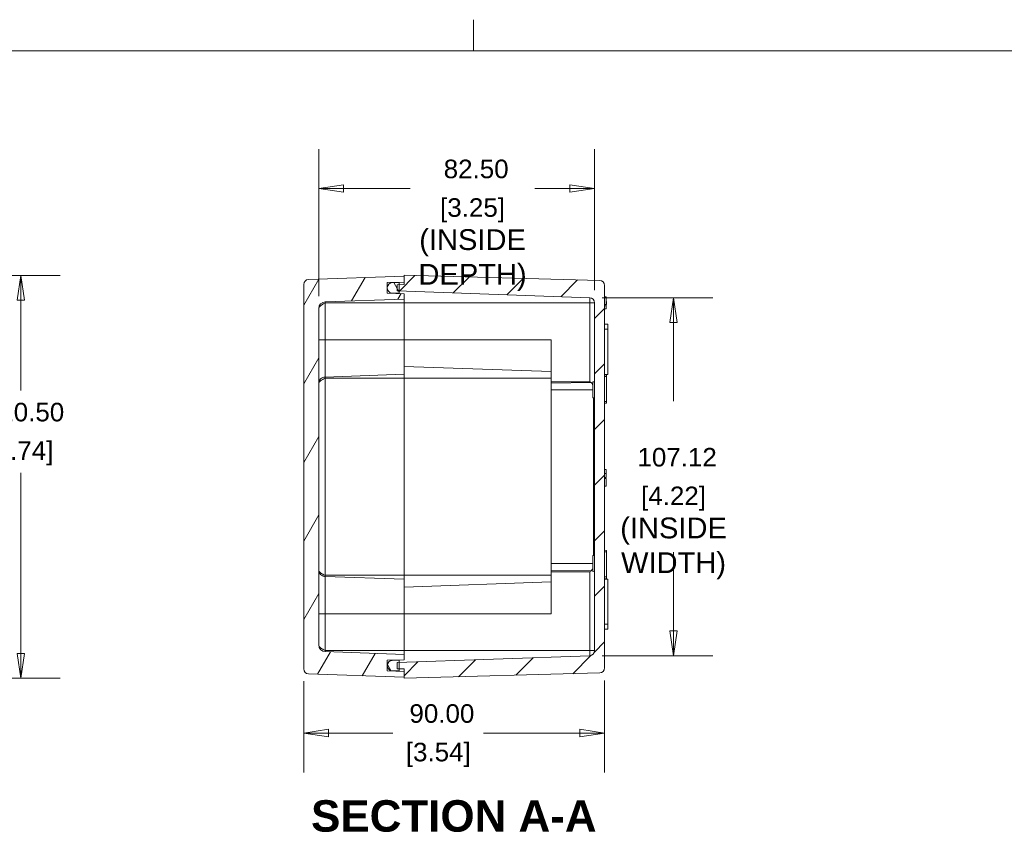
# Model space of a CAD drawing. Header units: millimetres. Extents: x 24 to 1011, y 24 to 776.
# Tile 6 of 9: x 382 to 676, y 533 to 776. Entities that reach past the tile are written whole.
import ezdxf

# ---------------------------------------------------------------- set-up
doc = ezdxf.new("R2010")
doc.units = ezdxf.units.MM
doc.header["$LTSCALE"] = 3.703704
for name, color, linetype, lineweight in [('Dimension (ANSI)', 7, 'Continuous', 9), ('Hatch (ANSI)', 7, 'Continuous', 9), ('Sketch Geometry (ANSI)', 7, 'Continuous', 9), ('Symbol (ANSI)', 7, 'Continuous', 9), ('Visible (ANSI)', 7, 'Continuous', 9), ('Visible Narrow (ANSI)', 7, 'Continuous', 9)]:
    doc.layers.add(name, color=color, linetype=linetype, lineweight=lineweight)
doc.styles.add('Label Text (ANSI)', font='arialbd.ttf')
doc.styles.add('Note Text (ANSI)', font='arial.ttf')
doc.dimstyles.new('Default - mm (ANSI)', dxfattribs={"dimscale": 3.703704, "dimtxt": 1.5, "dimasz": 2, "dimexe": 3.175, "dimexo": 1, "dimgap": 0.8, "dimtad": 0, "dimtih": 1, "dimtoh": 1, "dimrnd": 1e-08, "dimzin": 4, "dimdsep": 46, "dimtxsty": 'Note Text (ANSI)', "dimblk": 'Filled-1', "dimcen": 0.09, "dimdle": 10, "dimclrd": 256, "dimclre": 256, "dimclrt": 256, "dimadec": 1, "dimazin": 0, "dimtfac": 2.032, "dimtofl": 0, "dimtmove": 0, "dimatfit": 3, "dimfxl": 1, "dimtolj": 1, "dimtzin": 0, "dimlwd": -1, "dimlwe": -1, "dimarcsym": 0})

# ---------------------------------------------------------------- blocks, each defined once
blk = doc.blocks.new('Borders Default Border')
at = {"layer": 'Sketch Geometry (ANSI)'}
blk.add_line((139.7, 207.01), (139.7, 209.526), dxfattribs=at)
at = {"layer": 'Sketch Geometry (ANSI)', "flags": 128}
blk.add_lwpolyline([(8.89, 8.89), (8.89, 207.01), (270.51, 207.01), (270.51, 8.89), (8.89, 8.89)], dxfattribs=at)
blk = doc.blocks.new('Filled-1')
at = {"color": 0}
for p, q in [((0, 0), (-1, 0.15)), ((-1, 0.15), (-1, -0.15)), ((-1, 0), (0, 0)), ((-1, -0.15), (0, 0))]:
    blk.add_line(p, q, dxfattribs=at)
at = {"color": 0, "flags": 128}
blk.add_lwpolyline([(-1, -0.15), (0, 0), (-1, 0.15), (-1, -0.15)], dxfattribs=at)
at = {"color": 0}
blk.add_solid([(-1, -0.15), (0, 0), (-1, 0.15), (-1, -0.15)], dxfattribs=at)
blk = doc.blocks.new('*D10')
at = {"layer": 'Defpoints', "color": 0, "transparency": 16777216}
for p in [(324.22, 699.54), (382.03, 699.54), (324.22, 579.04)]:
    blk.add_point(p, dxfattribs=at)
at = {"layer": 'Dimension (ANSI)', "transparency": 16777216}
for p, q in [((327.92, 699.54), (393.79, 699.54)), ((382.03, 692.13), (382.03, 665.11)), ((382.03, 586.45), (382.03, 640.48)), ((327.92, 579.04), (393.79, 579.04))]:
    blk.add_line(p, q, dxfattribs=at)
at = {"layer": 'Dimension (ANSI)', "transparency": 16777216, "xscale": 7.407407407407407, "yscale": 7.407407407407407, "zscale": 7.407407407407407}
for p, rotation in [((382.03, 699.54), 90), ((382.03, 579.04), 270)]:
    blk.add_blockref('Filled-1', p, dxfattribs=dict(at, rotation=rotation))
at = {"layer": 'Dimension (ANSI)', "transparency": 16777216, "attachment_point": 5, "style": 'Note Text (ANSI)'}
for s, insert, char_height in [('\\A1; 120.50', (382.03, 658.59), 5.5556), ('\\A1;[4.74]', (382.03, 646.28), 5.556)]:
    blk.add_mtext(s, dxfattribs=dict(at, insert=insert, char_height=char_height))
blk = doc.blocks.new('*D13')
at = {"layer": 'Defpoints', "color": 0, "transparency": 16777216}
for p in [(471.12, 725.54), (471.12, 689.62), (553.62, 691.35)]:
    blk.add_point(p, dxfattribs=at)
at = {"layer": 'Dimension (ANSI)', "transparency": 16777216}
for p, q in [((471.12, 693.32), (471.12, 737.3)), ((553.62, 695.06), (553.62, 737.3)), ((478.53, 725.54), (498.46, 725.54)), ((546.21, 725.54), (535.78, 725.54))]:
    blk.add_line(p, q, dxfattribs=at)
at = {"layer": 'Dimension (ANSI)', "transparency": 16777216, "xscale": 7.407407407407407, "yscale": 7.407407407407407, "zscale": 7.407407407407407, "rotation": 180}
blk.add_blockref('Filled-1', (471.12, 725.54), dxfattribs=at)
at = {"layer": 'Dimension (ANSI)', "transparency": 16777216, "xscale": 7.407407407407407, "yscale": 7.407407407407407, "zscale": 7.407407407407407}
blk.add_blockref('Filled-1', (553.62, 725.54), dxfattribs=at)
at = {"layer": 'Dimension (ANSI)', "transparency": 16777216, "attachment_point": 5, "style": 'Note Text (ANSI)'}
for s, insert, char_height in [('\\A1; 82.50', (517.12, 731.34), 5.556), ('\\A1;[3.25]{\\P\\fArial|b0|i0;\\H6.2279;(INSIDE \\PDEPTH)}', (517.12, 708.73), 5.5556)]:
    blk.add_mtext(s, dxfattribs=dict(at, insert=insert, char_height=char_height))
blk = doc.blocks.new('*D14')
at = {"layer": 'Defpoints', "color": 0, "transparency": 16777216}
for p in [(466.62, 581.79), (556.62, 582.07), (556.62, 562.61)]:
    blk.add_point(p, dxfattribs=at)
at = {"layer": 'Dimension (ANSI)', "transparency": 16777216}
for p, q in [((466.62, 578.08), (466.62, 550.85)), ((556.62, 578.37), (556.62, 550.85)), ((474.03, 562.61), (493.3, 562.61)), ((549.21, 562.61), (520.43, 562.61))]:
    blk.add_line(p, q, dxfattribs=at)
at = {"layer": 'Dimension (ANSI)', "transparency": 16777216, "xscale": 7.407407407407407, "yscale": 7.407407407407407, "zscale": 7.407407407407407, "rotation": 180}
blk.add_blockref('Filled-1', (466.62, 562.61), dxfattribs=at)
at = {"layer": 'Dimension (ANSI)', "transparency": 16777216, "xscale": 7.407407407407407, "yscale": 7.407407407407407, "zscale": 7.407407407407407}
blk.add_blockref('Filled-1', (556.62, 562.61), dxfattribs=at)
at = {"layer": 'Dimension (ANSI)', "transparency": 16777216, "char_height": 5.556, "attachment_point": 5, "style": 'Note Text (ANSI)'}
for s, insert in [('\\A1; 90.00', (506.87, 568.41)), ('\\A1;[3.54]', (506.87, 556.08))]:
    blk.add_mtext(s, dxfattribs=dict(at, insert=insert))
blk = doc.blocks.new('*D28')
at = {"layer": 'Defpoints', "color": 0, "transparency": 16777216}
for p in [(552.17, 692.85), (552.17, 585.73), (577.24, 585.73)]:
    blk.add_point(p, dxfattribs=at)
at = {"layer": 'Dimension (ANSI)', "transparency": 16777216}
for p, q in [((555.87, 692.85), (589, 692.85)), ((577.24, 685.44), (577.24, 661.91)), ((577.24, 593.14), (577.24, 616.68)), ((555.87, 585.73), (589, 585.73))]:
    blk.add_line(p, q, dxfattribs=at)
at = {"layer": 'Dimension (ANSI)', "transparency": 16777216, "xscale": 7.407407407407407, "yscale": 7.407407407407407, "zscale": 7.407407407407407}
for p, rotation in [((577.24, 692.85), 90), ((577.24, 585.73), 270)]:
    blk.add_blockref('Filled-1', p, dxfattribs=dict(at, rotation=rotation))
at = {"layer": 'Dimension (ANSI)', "transparency": 16777216, "char_height": 5.5556, "attachment_point": 5, "style": 'Note Text (ANSI)'}
for s, insert in [('\\A1; 107.12', (577.24, 645.09)), ('\\A1;[4.22]{\\P\\fArial|b0|i0;\\H6.2279;(INSIDE\\PWIDTH)}', (577.24, 622.47))]:
    blk.add_mtext(s, dxfattribs=dict(at, insert=insert))

msp = doc.modelspace()

# ---------------------------------------------------------------- hatches: boundary and pattern name
at = {"layer": 'Hatch (ANSI)'}
h = msp.add_hatch(dxfattribs=at)
h.set_pattern_fill('ANSI31', color=256, scale=94.074074, angle=14.999978, style=0)
h.set_pattern_definition([(60, (0, 0), (-10.18381, 5.87963), [])])
edge = h.paths.add_edge_path()
edge.add_ellipse((468.1179, 696.7961), major_axis=(-0.0523, 1.4991), ratio=1, start_angle=0, end_angle=88)
edge.add_line((466.6179, 696.7961), (466.6179, 581.7884))
edge.add_ellipse((468.1179, 581.7884), major_axis=(-1.5, 0), ratio=1, start_angle=0, end_angle=88)
edge.add_line((468.0655, 580.2893), (496.6179, 579.2922))
edge.add_line((496.6179, 579.2922), (496.6179, 581.0422))
edge.add_line((496.6179, 581.0422), (491.6179, 581.2168))
edge.add_line((491.6179, 581.2168), (491.6179, 582.7291))
edge.add_line((491.6179, 582.7291), (491.6179, 582.8554))
edge.add_line((491.6179, 582.8554), (491.6179, 584.3676))
edge.add_line((491.6179, 584.3676), (496.6179, 584.5422))
edge.add_line((496.6179, 584.5422), (496.6179, 586.1422))
edge.add_line((496.6179, 586.1422), (473.0481, 586.9653))
edge.add_ellipse((473.1179, 588.9641), major_axis=(-0.0698, -1.9988), ratio=1, start_angle=272, end_angle=360, ccw=False)
edge.add_line((471.1179, 588.9641), (471.1179, 689.6204))
edge.add_ellipse((473.1179, 689.6204), major_axis=(-2, 0), ratio=1, start_angle=272, end_angle=360, ccw=False)
edge.add_line((473.0481, 691.6192), (496.6179, 692.4422))
edge.add_line((496.6179, 692.4422), (496.6179, 694.0422))
edge.add_line((496.6179, 694.0422), (491.6179, 694.2168))
edge.add_line((491.6179, 694.2168), (491.6179, 695.7291))
edge.add_line((491.6179, 695.7291), (491.6179, 695.8554))
edge.add_line((491.6179, 695.8554), (491.6179, 697.3676))
edge.add_line((491.6179, 697.3676), (496.6179, 697.5422))
edge.add_line((496.6179, 697.5422), (496.6179, 699.2922))
edge.add_line((496.6179, 699.2922), (468.0655, 698.2952))
h = msp.add_hatch(dxfattribs=at)
h.set_pattern_fill('ANSI31', color=256, scale=94.074074, style=0)
h.set_pattern_definition([(45, (0, 0), (-8.31505, 8.31505), [])])
edge = h.paths.add_edge_path()
edge.add_line((494.6179, 581.8621), (495.2179, 581.8411))
edge.add_line((495.2179, 581.8411), (496.6179, 581.7922))
edge.add_line((496.6179, 581.7922), (496.6179, 581.0422))
edge.add_line((496.6179, 581.0422), (496.6179, 579.2922))
edge.add_line((496.6179, 579.2922), (496.6179, 579.0422))
edge.add_line((496.6179, 579.0422), (555.1572, 580.5751))
edge.add_ellipse((555.1179, 582.0746), major_axis=(0.0393, -1.4995), ratio=1, start_angle=0, end_angle=88.5)
edge.add_line((556.6179, 582.0746), (556.6179, 696.5099))
edge.add_ellipse((555.1179, 696.5099), major_axis=(1.5, 0), ratio=1, start_angle=0, end_angle=88.5)
edge.add_line((555.1572, 698.0093), (496.6179, 699.5422))
edge.add_line((496.6179, 699.5422), (496.6179, 699.2922))
edge.add_line((496.6179, 699.2922), (496.6179, 697.5422))
edge.add_line((496.6179, 697.5422), (496.6179, 696.7922))
edge.add_line((496.6179, 696.7922), (495.2179, 696.7434))
edge.add_line((495.2179, 696.7434), (494.6179, 696.7224))
edge.add_line((494.6179, 696.7224), (494.6179, 694.8621))
edge.add_line((494.6179, 694.8621), (495.2179, 694.8411))
edge.add_line((495.2179, 694.8411), (552.1702, 692.8523))
edge.add_ellipse((552.1179, 691.3532), major_axis=(0.0523, 1.4991), ratio=1, start_angle=272, end_angle=360, ccw=False)
edge.add_line((553.6179, 691.3532), (553.6179, 587.2313))
edge.add_ellipse((552.1179, 587.2313), major_axis=(1.5, 0), ratio=1, start_angle=272, end_angle=360, ccw=False)
edge.add_line((552.1702, 585.7322), (495.2179, 583.7434))
edge.add_line((495.2179, 583.7434), (494.6179, 583.7224))
edge.add_line((494.6179, 583.7224), (494.6179, 581.8621))
h = msp.add_hatch(dxfattribs=at)
h.set_pattern_fill('ANSI31', color=256, scale=94.074074, angle=75.000175, style=0)
h.set_pattern_definition([(120.0002, (0, 0), (-10.1838, -5.87966), [])])
edge = h.paths.add_edge_path()
edge.add_ellipse((493.1179, 695.7291), major_axis=(-1.5, 0), ratio=1, start_angle=0, end_angle=89)
edge.add_line((493.0917, 694.2294), (495.2179, 694.1922))
edge.add_line((495.2179, 694.1922), (495.2179, 694.8411))
edge.add_line((495.2179, 694.8411), (495.2179, 696.7434))
edge.add_line((495.2179, 696.7434), (495.2179, 697.3922))
edge.add_line((495.2179, 697.3922), (493.0917, 697.3551))
edge.add_ellipse((493.1179, 695.8554), major_axis=(-0.0262, 1.4998), ratio=1, start_angle=0, end_angle=89)
edge.add_line((491.6179, 695.8554), (491.6179, 695.7291))
edge = h.paths.add_edge_path()
edge.add_line((495.2179, 581.1922), (495.2179, 581.8411))
edge.add_line((495.2179, 581.8411), (495.2179, 583.7434))
edge.add_line((495.2179, 583.7434), (495.2179, 584.3922))
edge.add_line((495.2179, 584.3922), (493.0917, 584.3551))
edge.add_ellipse((493.1179, 582.8554), major_axis=(-0.0262, 1.4998), ratio=1, start_angle=0, end_angle=89)
edge.add_line((491.6179, 582.8554), (491.6179, 582.7291))
edge.add_ellipse((493.1179, 582.7291), major_axis=(-1.5, 0), ratio=1, start_angle=0, end_angle=89)
edge.add_line((493.0917, 581.2294), (495.2179, 581.1922))

# ---------------------------------------------------------------- linework, layer by layer
at = {"layer": 'Visible (ANSI)'}
for p, q in [((496.6179, 699.2922), (468.0655, 698.2952)), ((555.1572, 698.0093), (496.6179, 699.5422)), ((496.6179, 699.5422), (496.6179, 696.7922)), ((496.6179, 697.5422), (496.6179, 699.2922)), ((466.6179, 696.7961), (466.6179, 581.7884)), ((491.6179, 697.3676), (496.6179, 697.5422)), ((491.6179, 694.2168), (491.6179, 697.3676)), ((491.6179, 695.8554), (491.6179, 695.7291)), ((495.2179, 697.3922), (493.0917, 697.3551)), ((496.6179, 696.7922), (494.6179, 696.7224)), ((494.6179, 696.7224), (494.6179, 694.8621)), ((495.2179, 694.1922), (495.2179, 697.3922)), ((556.6179, 582.0746), (556.6179, 696.5099)), ((473.0481, 691.6192), (496.6179, 692.4422)), ((496.6179, 694.0422), (491.6179, 694.2168)), ((493.0917, 694.2294), (495.2179, 694.1922)), ((494.6179, 694.8621), (552.1702, 692.8523)), ((495.2179, 694.1922), (495.2179, 694.0911)), ((496.6179, 692.4422), (496.6179, 694.0422)), ((496.6179, 692.4422), (496.6179, 691.2922)), ((557.1179, 693.0649), (556.6179, 693.0649)), ((557.1179, 693.0649), (557.1179, 690.7974)), ((471.1179, 588.9641), (471.1179, 689.6204)), ((496.6179, 691.2922), (496.6179, 680.2922)), ((553.6179, 691.3532), (553.6179, 587.2313)), ((557.1179, 690.7974), (556.6179, 690.7974)), ((557.1179, 690.4026), (556.6179, 690.4026)), ((557.1179, 689.5649), (556.6179, 689.5649)), ((557.1179, 691.7485), (557.2179, 691.7397)), ((557.1179, 690.836), (557.2179, 690.8447)), ((557.1179, 690.7974), (557.1179, 690.4026)), ((557.1179, 690.4026), (557.1179, 689.5649)), ((557.2179, 691.7397), (557.2179, 690.8447)), ((557.6179, 684.8835), (556.6179, 684.8922)), ((557.6179, 684.8835), (557.6179, 683.4422)), ((557.6179, 669.901), (557.6179, 683.4422)), ((496.6179, 669.9422), (496.6179, 680.2922)), ((540.6179, 667.7236), (540.6179, 680.2922)), ((496.6179, 669.9422), (496.6179, 668.7922)), ((496.6179, 668.7922), (496.6179, 609.7922)), ((556.6179, 669.8922), (557.6179, 669.901)), ((557.2179, 669.7397), (556.6179, 669.7922)), ((557.2179, 669.7397), (557.2179, 669.2922)), ((557.2179, 661.7922), (557.2179, 669.2922)), ((540.6179, 667.329), (540.6179, 667.7236)), ((540.6179, 667.329), (540.6179, 665.2922)), ((553.1179, 667.6842), (553.6179, 667.7279)), ((553.1179, 662.9003), (553.1179, 667.6842)), ((540.6179, 613.2922), (540.6179, 665.2922)), ((553.1179, 662.9003), (553.6179, 662.8566)), ((553.2699, 615.6975), (553.2699, 662.887)), ((557.2179, 661.3447), (556.6179, 661.2922)), ((557.2179, 661.7922), (557.2179, 661.3447)), ((557.1179, 641.4132), (556.6179, 641.4132)), ((557.1179, 641.4132), (557.1179, 640.2608)), ((557.1179, 640.2608), (557.1179, 639.1083)), ((557.1179, 639.1083), (556.6179, 639.1083)), ((557.1179, 638.746), (556.6179, 638.746)), ((557.1179, 638.7455), (556.6179, 638.7455)), ((557.1179, 636.4326), (556.6179, 636.4326)), ((557.1179, 638.746), (557.1179, 638.7455)), ((557.1179, 638.7455), (557.1179, 636.4326)), ((553.1179, 615.6842), (553.6179, 615.7279)), ((553.1179, 610.9003), (553.1179, 615.6842)), ((557.2179, 617.2397), (556.6179, 617.2922)), ((557.2179, 617.2397), (557.2179, 616.7922)), ((557.2179, 609.2922), (557.2179, 616.7922)), ((540.6179, 613.2922), (540.6179, 611.2555)), ((496.6179, 609.7922), (496.6179, 608.6422)), ((540.6179, 610.8609), (540.6179, 611.2555)), ((540.6179, 598.2922), (540.6179, 610.8609)), ((553.1179, 610.9003), (553.6179, 610.8566)), ((496.6179, 598.2922), (496.6179, 608.6422)), ((557.2179, 608.8447), (556.6179, 608.7922)), ((556.6179, 608.6922), (557.6179, 608.6835)), ((557.2179, 609.2922), (557.2179, 608.8447)), ((557.6179, 608.6835), (557.6179, 595.1422)), ((496.6179, 598.2922), (496.6179, 587.2922)), ((557.6179, 593.701), (557.6179, 595.1422)), ((557.6179, 593.701), (556.6179, 593.6922)), ((496.6179, 586.1422), (473.0481, 586.9653)), ((496.6179, 587.2922), (496.6179, 586.1422)), ((496.6179, 584.5422), (496.6179, 586.1422)), ((491.6179, 584.3676), (496.6179, 584.5422)), ((491.6179, 581.2168), (491.6179, 584.3676)), ((495.2179, 584.3922), (493.0917, 584.3551)), ((552.1702, 585.7322), (494.6179, 583.7224)), ((494.6179, 583.7224), (494.6179, 581.8621)), ((495.2179, 584.4934), (495.2179, 584.3922)), ((495.2179, 581.1922), (495.2179, 584.3922)), ((468.0655, 580.2893), (496.6179, 579.2922)), ((491.6179, 582.8554), (491.6179, 582.7291)), ((496.6179, 581.0422), (491.6179, 581.2168)), ((493.0917, 581.2294), (495.2179, 581.1922)), ((494.6179, 581.8621), (496.6179, 581.7922)), ((496.6179, 581.7922), (496.6179, 579.0422)), ((496.6179, 579.2922), (496.6179, 581.0422)), ((496.6179, 579.0422), (555.1572, 580.5751))]:
    msp.add_line(p, q, dxfattribs=at)
for centre, radius, start, end in [((468.1179, 696.7961), 1.5, 92, 180), ((493.1179, 695.8554), 1.5, 91, 180), ((493.1179, 695.7291), 1.5, 180, 269), ((555.1179, 696.5099), 1.5, 0, 88.5), ((552.1179, 691.3532), 1.5, 0, 88), ((473.1179, 689.6204), 2, 92, 180), ((473.1179, 588.9641), 2, 180, 268), ((552.1179, 587.2313), 1.5, 272, 0), ((493.1179, 582.8554), 1.5, 91, 180), ((468.1179, 581.7884), 1.5, 180, 268), ((493.1179, 582.7291), 1.5, 180, 269), ((555.1179, 582.0746), 1.5, 271.5, 0)]:
    msp.add_arc(centre, radius, start, end, dxfattribs=at)
for points, knots in [([(552.5422, 667.4933), (552.4237, 667.5642), (552.2998, 667.6418), (552.1721, 667.7224), (552.1712, 667.723), (552.1702, 667.7236)], [0.0260306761, 0.0260306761, 0.0260306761, 0.0260306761, 0.0670105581, 0.0670105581, 0.0673182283, 0.0673182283, 0.0673182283, 0.0673182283]), ([(553.1179, 666.5881), (553.053, 666.8221), (552.9674, 667.0211), (552.808, 667.2574), (552.7478, 667.3297), (552.6364, 667.4299), (552.5911, 667.4641), (552.5422, 667.4933)], [0.143905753, 0.143905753, 0.143905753, 0.143905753, 0.235865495, 0.235865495, 0.280462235, 0.280462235, 0.307370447, 0.307370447, 0.307370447, 0.307370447]), ([(471.99, 609.8013), (471.99, 609.8013), (471.99, 609.8013), (471.99, 609.8013), (471.99, 609.8013), (471.9901, 609.8012), (471.9902, 609.8012), (471.9904, 609.8011), (471.9905, 609.801), (471.9907, 609.8008), (471.9909, 609.8007), (471.9911, 609.8006), (471.9912, 609.8005), (471.9919, 609.8001), (471.9924, 609.7997), (471.9936, 609.7989), (471.9943, 609.7985), (471.9965, 609.7971), (471.998, 609.796), (472.0033, 609.7926), (472.007, 609.7902), (472.0218, 609.7807), (472.0327, 609.7739), (472.0763, 609.747), (472.1091, 609.7281), (472.2424, 609.6562), (472.3466, 609.6109), (472.5651, 609.5364), (472.6803, 609.5079), (472.8561, 609.4801), (472.9158, 609.4733), (472.9981, 609.4675), (473.0205, 609.4663), (473.0441, 609.4655), (473.0451, 609.4654), (473.0466, 609.4654), (473.047, 609.4654), (473.0475, 609.4653), (473.0477, 609.4653), (473.0479, 609.4653), (473.0479, 609.4653), (473.048, 609.4653), (473.048, 609.4653), (473.0481, 609.4653)], [0.123964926, 0.123964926, 0.123964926, 0.123964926, 0.123976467, 0.123976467, 0.124035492, 0.124035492, 0.124104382, 0.124104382, 0.12414968, 0.12414968, 0.124209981, 0.124209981, 0.12425003, 0.12425003, 0.12445273, 0.12445273, 0.124682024, 0.124682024, 0.125242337, 0.125242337, 0.126614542, 0.126614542, 0.130728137, 0.130728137, 0.143063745, 0.143063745, 0.180154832, 0.180154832, 0.218779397, 0.218779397, 0.238398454, 0.238398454, 0.245750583, 0.245750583, 0.246095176, 0.246095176, 0.246224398, 0.246224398, 0.246272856, 0.246272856, 0.246291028, 0.246291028, 0.246304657, 0.246304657, 0.246304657, 0.246304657]), ([(552.5422, 611.0912), (552.5916, 611.1207), (552.6369, 611.1552), (552.8107, 611.3108), (552.9048, 611.4575), (553.0364, 611.7372), (553.0813, 611.8639), (553.1179, 611.9964)], [-0.241822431, -0.241822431, -0.241822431, -0.241822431, -0.225012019, -0.225012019, -0.168759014, -0.168759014, -0.127430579, -0.127430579, -0.127430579, -0.127430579])]:
    msp.add_open_spline(points, degree=3, knots=knots, dxfattribs=at)
msp.add_open_spline([(552.1702, 610.8609), (552.288, 610.9352), (552.4164, 611.0159), (552.5422, 611.0912)], degree=3, dxfattribs=at)
at = {"layer": 'Visible Narrow (ANSI)'}
for p, q in [((493.0917, 694.2294), (493.0917, 694.1654)), ((552.1702, 692.8523), (552.1702, 691.2922)), ((473.0481, 691.2922), (473.0481, 691.6192)), ((496.6179, 691.2922), (473.0481, 691.2922)), ((473.0481, 680.2922), (473.0481, 691.2922)), ((496.6179, 691.2922), (552.1702, 691.2922)), ((552.1702, 691.2922), (553.6179, 691.2922)), ((552.1702, 691.2922), (552.1702, 667.7236)), ((556.6179, 683.4422), (557.6179, 683.4422)), ((473.0481, 680.2922), (471.1179, 680.2922)), ((496.6179, 680.2922), (473.0481, 680.2922)), ((473.0481, 680.2922), (473.0481, 669.1192)), ((496.6179, 680.2922), (540.6179, 680.2922)), ((540.6179, 670.7557), (496.6179, 672.2922)), ((496.6179, 669.9422), (473.0481, 669.1192)), ((473.0481, 668.7922), (473.0481, 669.1192)), ((496.6179, 668.7922), (473.0481, 668.7922)), ((473.0481, 609.7922), (473.0481, 668.7922)), ((496.6179, 668.7922), (540.6179, 668.7922)), ((556.6179, 669.2922), (557.2179, 669.2922)), ((540.6179, 667.7236), (552.1702, 667.7236)), ((540.6179, 667.329), (552.5422, 667.4933)), ((540.6179, 665.2922), (553.1179, 665.2922)), ((556.6179, 661.7922), (557.2179, 661.7922)), ((557.1179, 640.2608), (556.6179, 640.2608)), ((556.6179, 616.7922), (557.2179, 616.7922)), ((540.6179, 613.2922), (553.1179, 613.2922)), ((496.6179, 609.7922), (473.0481, 609.7922)), ((473.0481, 609.4653), (473.0481, 609.7922)), ((496.6179, 609.7922), (540.6179, 609.7922)), ((540.6179, 611.2555), (552.5422, 611.0912)), ((540.6179, 610.8609), (552.1702, 610.8609)), ((552.1702, 587.2922), (552.1702, 610.8609)), ((496.6179, 608.6422), (473.0481, 609.4653)), ((473.0481, 609.4653), (473.0481, 598.2922)), ((496.6179, 606.2922), (540.6179, 607.8288)), ((556.6179, 609.2922), (557.2179, 609.2922)), ((473.0481, 598.2922), (471.1179, 598.2922)), ((496.6179, 598.2922), (473.0481, 598.2922)), ((473.0481, 587.2922), (473.0481, 598.2922)), ((496.6179, 598.2922), (540.6179, 598.2922)), ((556.6179, 595.1422), (557.6179, 595.1422)), ((496.6179, 587.2922), (473.0481, 587.2922)), ((473.0481, 586.9653), (473.0481, 587.2922)), ((496.6179, 587.2922), (552.1702, 587.2922)), ((553.6179, 587.2922), (552.1702, 587.2922)), ((552.1702, 587.2922), (552.1702, 585.7322)), ((493.0917, 584.4191), (493.0917, 584.3551))]:
    msp.add_line(p, q, dxfattribs=at)
for points, knots in [([(473.0481, 691.2922), (472.7923, 691.1529), (472.5383, 691.0136), (472.0706, 690.735), (471.857, 690.5956), (471.5014, 690.317), (471.3594, 690.1777), (471.1676, 689.899), (471.1179, 689.7597), (471.1179, 689.6204)], [0, 0, 0, 0, 0.43715943, 0.43715943, 0.87431886, 0.87431886, 1.3114783, 1.3114783, 1.74863773, 1.74863773, 1.74863773, 1.74863773]), ([(471.1179, 667.2269), (471.1179, 667.4631), (471.1676, 667.7024), (471.3594, 668.1499), (471.5014, 668.3577), (471.857, 668.7094), (472.0706, 668.853), (472.5383, 669.0535), (472.7923, 669.1102), (473.0481, 669.1192)], [0, 0, 0, 0, 0.38528844, 0.38528844, 0.77057688, 0.77057688, 1.15586531, 1.15586531, 1.54115375, 1.54115375, 1.54115375, 1.54115375]), ([(473.0481, 668.7922), (472.7923, 668.6618), (472.5383, 668.5314), (472.0706, 668.2705), (471.857, 668.14), (471.5014, 667.8791), (471.3594, 667.7487), (471.1676, 667.4878), (471.1179, 667.3574), (471.1179, 667.2269)], [0, 0, 0, 0, 0.43095228, 0.43095228, 0.86190455, 0.86190455, 1.29285683, 1.29285683, 1.7238091, 1.7238091, 1.7238091, 1.7238091]), ([(471.1179, 611.3576), (471.1179, 611.2271), (471.1676, 611.0967), (471.3594, 610.8358), (471.5014, 610.7053), (471.857, 610.4445), (472.0706, 610.314), (472.5383, 610.0531), (472.7923, 609.9227), (473.0481, 609.7922)], [0, 0, 0, 0, 0.43095228, 0.43095228, 0.86190455, 0.86190455, 1.29285683, 1.29285683, 1.7238091, 1.7238091, 1.7238091, 1.7238091]), ([(473.0481, 609.4653), (472.7923, 609.4743), (472.5383, 609.531), (472.0706, 609.7315), (471.857, 609.8751), (471.5014, 610.2268), (471.3594, 610.4346), (471.1676, 610.882), (471.1179, 611.1214), (471.1179, 611.3576)], [0, 0, 0, 0, 0.38528844, 0.38528844, 0.77057688, 0.77057688, 1.15586531, 1.15586531, 1.54115375, 1.54115375, 1.54115375, 1.54115375]), ([(471.1179, 588.9641), (471.1179, 588.8248), (471.1676, 588.6855), (471.3594, 588.4068), (471.5014, 588.2675), (471.857, 587.9888), (472.0706, 587.8495), (472.5383, 587.5709), (472.7923, 587.4316), (473.0481, 587.2922)], [0, 0, 0, 0, 0.43715943, 0.43715943, 0.87431886, 0.87431886, 1.3114783, 1.3114783, 1.74863773, 1.74863773, 1.74863773, 1.74863773])]:
    msp.add_open_spline(points, degree=3, knots=knots, dxfattribs=at)

# ---------------------------------------------------------------- block references
at = {"xscale": 3.703703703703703, "yscale": 3.703703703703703, "zscale": 3.703703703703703}
msp.add_blockref('Borders Default Border', (0, 0), dxfattribs=at)

# ---------------------------------------------------------------- texts
at = {"layer": 'Symbol (ANSI)', "insert": (468.8158, 532.9705), "char_height": 9.407408, "attachment_point": 7, "style": 'Label Text (ANSI)'}
msp.add_mtext('SECTION A-A', dxfattribs=at)

# ---------------------------------------------------------------- dimensions: what is measured, and where the dimension line sits
at = {"layer": 'Dimension (ANSI)'}
for base, p1, p2, angle, text, override, picture, middle in [((471.1179, 725.5427), (553.6179, 691.3532), (471.1179, 689.6204), 180, ' <>\\X[3.25]{\\P\\fArial|b0|i0;\\H6.2279;(INSIDE \\PDEPTH)}', {"dimgap": 0.8, "dimtih": 0, "dimtoh": 0, "dimdec": 2, "dimpost": '\\X', "dimtol": 0, "dimlim": 0, "dimtp": 0, "dimtm": 0, "dimtdec": 2, "dimatfit": 1}, '*D13', (517.1179, 725.5427)), ((382.0266, 699.5422), (324.2153, 579.0422), (324.2153, 699.5422), 90, ' <>\\X[4.74]', {"dimgap": 0.8, "dimdec": 2, "dimpost": '\\X', "dimtol": 0, "dimlim": 0, "dimtp": 0, "dimtm": 0, "dimtdec": 2, "dimatfit": 1}, '*D10', (382.0266, 652.7955)), ((577.2401, 585.7322), (552.1702, 692.8523), (552.1702, 585.7322), 90, ' <>\\X[4.22]{\\P\\fArial|b0|i0;\\H6.2279;(INSIDE\\PWIDTH)}', {"dimgap": 0.8, "dimdec": 2, "dimpost": '\\X', "dimtol": 0, "dimlim": 0, "dimtp": 0, "dimtm": 0, "dimtdec": 2, "dimatfit": 1}, '*D28', (577.2401, 639.2922)), ((556.6179, 562.6075), (466.6179, 581.7884), (556.6179, 582.0746), 180, ' <>\\X[3.54]', {"dimgap": 0.8, "dimtih": 0, "dimtoh": 0, "dimdec": 2, "dimpost": '\\X', "dimtol": 0, "dimlim": 0, "dimtp": 0, "dimtm": 0, "dimtdec": 2, "dimatfit": 1}, '*D14', (506.8679, 562.6075))]:
    dim = msp.add_linear_dim(base=base, p1=p1, p2=p2, angle=angle, text=text, dimstyle='Default - mm (ANSI)', override=override, dxfattribs=at)
    dim.commit()
    dim.dimension.update_dxf_attribs({"geometry": picture, "text_midpoint": middle, "dimtype": 160})

doc.saveas('drawing.dxf')
